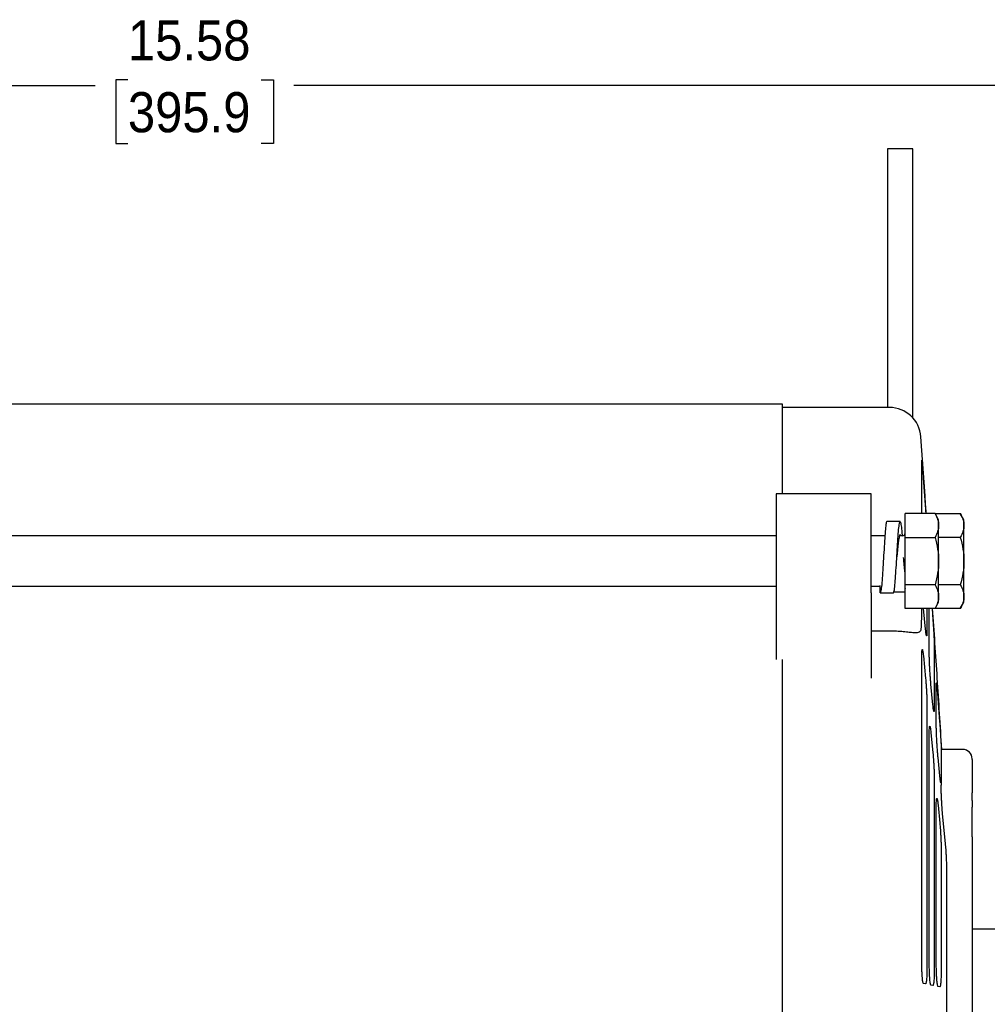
# Model space of a CAD drawing. Header units: inches. Extents: x 0.7 to 44, y 0 to 25.
# Tile 6 of 16: x 14.7 to 20.8, y 18.1 to 24.2. Entities that reach past the tile are written whole.
import ezdxf

# ---------------------------------------------------------------- set-up
doc = ezdxf.new("R2010")
doc.units = ezdxf.units.IN
doc.header["$MEASUREMENT"] = 0
doc.linetypes.add('SLD-Solid', pattern=[0])
doc.layers.add('DIMENSIONS', color=140, linetype='SLD-Solid', lineweight=25)
doc.styles.add('SLDTEXTSTYLE0', font='GOTHIC.TTF', dxfattribs={"width": 0.913})
doc.dimstyles.new('SLDDIMSTYLE0', dxfattribs={"dimtxt": 0.25, "dimasz": 0.3, "dimexe": 0, "dimexo": 0.0625, "dimgap": 0.0625, "dimtad": 0, "dimtih": 1, "dimtoh": 1, "dimrnd": 1e-09, "dimzin": 12, "dimdsep": 46, "dimtxsty": 'SLDTEXTSTYLE0', "dimsah": 1, "dimcen": 0.09, "dimadec": 0, "dimazin": 3, "dimtfac": 1, "dimtofl": 0, "dimtmove": 0, "dimatfit": 3, "dimfxl": 0, "dimfrac": 2, "dimtolj": 1, "dimtzin": 12, "dimarcsym": 0})

# ---------------------------------------------------------------- blocks, each defined once
blk = doc.blocks.new('_D_5')
at = {"layer": 'DIMENSIONS'}
for p, q in [((8.0377, 19.6321), (8.0377, 23.9616)), ((23.6224, 18.5505), (23.6224, 23.9616)), ((15.4144, 23.8734), (15.3382, 23.8734)), ((15.3382, 23.8734), (15.3382, 23.4765)), ((16.2457, 23.8734), (16.3218, 23.8734)), ((16.3218, 23.8734), (16.3218, 23.4765)), ((8.0377, 23.8366), (15.2113, 23.8366)), ((23.6224, 23.8366), (16.4487, 23.8366)), ((15.3382, 23.4765), (15.4144, 23.4765)), ((16.3218, 23.4765), (16.2457, 23.4765))]:
    blk.add_line(p, q, dxfattribs=at)
for points in [[(8.0377, 23.8366), (8.3377, 23.7616), (8.3377, 23.9116)], [(23.6224, 23.8366), (23.3224, 23.9116), (23.3224, 23.7616)]]:
    blk.add_solid(points, dxfattribs=at)
at = {"layer": 'DIMENSIONS', "char_height": 0.25, "attachment_point": 1, "style": 'SLDTEXTSTYLE0'}
for s, insert in [('15.58', (15.4144, 24.2435)), ('395.9', (15.4144, 23.7958))]:
    blk.add_mtext(s, dxfattribs=dict(at, insert=insert))

msp = doc.modelspace()

# ---------------------------------------------------------------- linework, layer by layer
for p, q in [((20.3061, 23.4429), (20.1486, 23.4429)), ((20.1486, 23.4429), (20.1486, 22.5459)), ((20.3061, 22.5459), (20.3061, 23.4429)), ((20.1486, 22.5459), (20.1486, 21.8312)), ((20.3061, 21.7659), (20.3061, 22.5459)), ((19.4944, 21.8509), (9.2582, 21.8509)), ((19.4944, 21.2926), (19.4944, 21.8509)), ((20.1596, 21.8312), (19.4944, 21.8312)), ((20.3817, 21.2807), (20.356, 21.6481)), ((20.3614, 21.1695), (20.3614, 21.4998)), ((20.3709, 21.391), (20.3847, 21.1969)), ((20.0456, 21.2926), (19.455, 21.2926)), ((19.455, 21.2926), (19.455, 20.6761)), ((20.0456, 20.6761), (20.0456, 21.2926)), ((20.444, 21.1695), (20.2582, 21.1695)), ((20.2582, 21.0217), (20.2582, 21.1695)), ((20.4668, 21.1299), (20.444, 21.1695)), ((20.444, 21.1695), (20.6015, 21.1695)), ((20.6243, 21.1299), (20.6015, 21.1695)), ((20.2267, 21.121), (20.144, 21.121)), ((20.4668, 21.0956), (20.4668, 21.1299)), ((20.6243, 21.0956), (20.6243, 21.1299)), ((20.4668, 20.874), (20.4668, 21.0956)), ((20.6243, 20.874), (20.6243, 21.0956)), ((19.455, 21.0315), (9.2582, 21.0315)), ((20.1319, 21.0315), (20.0456, 21.0315)), ((20.2424, 21.0315), (20.227, 21.0315)), ((20.2582, 20.7262), (20.2582, 21.0217)), ((20.2582, 21.0217), (20.444, 21.0217)), ((20.6015, 21.0217), (20.4668, 21.0217)), ((20.4668, 20.6524), (20.4668, 20.874)), ((20.6243, 20.6524), (20.6243, 20.874)), ((9.2582, 20.7165), (19.455, 20.7165)), ((19.455, 20.6761), (19.455, 20.2596)), ((20.0456, 20.7165), (20.1027, 20.7165)), ((20.0456, 20.6761), (20.0456, 20.144)), ((20.1027, 20.6761), (20.1027, 20.7209)), ((20.1027, 20.6761), (20.1854, 20.6761)), ((20.2582, 20.68), (20.1829, 20.68)), ((20.2579, 20.7036), (20.2582, 20.7007)), ((20.2582, 20.5785), (20.2582, 20.7262)), ((20.444, 20.7262), (20.2582, 20.7262)), ((20.6015, 20.7262), (20.4668, 20.7262)), ((20.444, 20.5785), (20.4668, 20.6181)), ((20.4668, 20.6181), (20.4668, 20.6524)), ((20.6015, 20.5785), (20.6243, 20.6181)), ((20.6243, 20.6181), (20.6243, 20.6524)), ((20.444, 20.5785), (20.2582, 20.5785)), ((20.3853, 20.4486), (20.3727, 20.5785)), ((20.3941, 20.5785), (20.3941, 20.4365)), ((20.4079, 20.3142), (20.4079, 20.5785)), ((20.4258, 20.5785), (20.4309, 20.5076)), ((20.6015, 20.5785), (20.444, 20.5785)), ((20.1596, 20.4378), (20.0456, 20.4378)), ((20.4398, 20.3498), (20.4398, 19.9642)), ((19.4944, 15.7803), (19.4944, 20.2596)), ((20.3614, 18.3916), (20.3614, 20.2734)), ((20.3715, 20.2825), (20.3853, 20.1422)), ((20.431, 19.979), (20.4185, 20.1072)), ((20.4517, 19.8663), (20.4517, 20.1034)), ((20.4618, 20.0203), (20.4728, 19.8719)), ((20.3941, 19.9607), (20.3941, 18.3589)), ((20.4079, 18.3897), (20.4079, 19.7928)), ((20.4185, 19.8049), (20.431, 19.6782)), ((20.6165, 19.7004), (20.4822, 19.7004)), ((20.4826, 19.6998), (20.483, 19.699)), ((20.474, 19.5357), (20.4629, 19.6504)), ((20.4822, 19.6907), (20.4822, 19.4989)), ((20.6755, 19.6365), (20.6755, 19.6389)), ((20.4398, 19.4944), (20.4398, 18.349)), ((20.4822, 19.4989), (20.4822, 19.4769)), ((20.4517, 18.3899), (20.4517, 19.3368)), ((20.4629, 19.3535), (20.474, 19.2402)), ((20.6755, 19.1558), (20.6755, 19.3408)), ((20.5094, 19.1144), (20.4913, 19.2994)), ((20.4827, 19.0564), (20.4827, 18.337)), ((20.518, 17.0544), (20.518, 18.9474)), ((20.8724, 18.5793), (20.6755, 18.5793)), ((20.3853, 18.2392), (20.3715, 18.2422)), ((20.431, 18.2296), (20.4185, 18.2322)), ((20.474, 18.2204), (20.4629, 18.2228))]:
    msp.add_line(p, q)
for centre, radius, start, end in [((20.1596, 21.6344), 0.1969, 4, 90), ((20.2424, 21.0472), 0.0157, 270, 0), ((20.6165, 19.6414), 0.0591, 0, 90)]:
    msp.add_arc(centre, radius, start, end)
for points, knots in [([(20.3614, 21.4998), (20.3614, 21.5016), (20.3615, 21.5025), (20.3617, 21.5025), (20.3619, 21.5016), (20.3623, 21.498), (20.3626, 21.4954), (20.3633, 21.4884), (20.3637, 21.484), (20.3646, 21.474), (20.3651, 21.4682), (20.3661, 21.4553), (20.3666, 21.4483), (20.3678, 21.4333), (20.3684, 21.4252), (20.3696, 21.4085), (20.3702, 21.3999), (20.3709, 21.391)], [0, 0, 0, 0, 0.125, 0.125, 0.25, 0.25, 0.375, 0.375, 0.5, 0.5, 0.625, 0.625, 0.75, 0.75, 0.875, 0.875, 1, 1, 1, 1]), ([(20.3894, 21.1695), (20.3888, 21.178), (20.3865, 21.2111), (20.3839, 21.2488), (20.382, 21.276), (20.3818, 21.2799), (20.3817, 21.2807)], [0, 0, 0, 0, 0.188662, 0.728652, 0.946077, 1, 1, 1, 1]), ([(20.3847, 21.1969), (20.3852, 21.189), (20.3859, 21.1798), (20.3865, 21.1707), (20.3866, 21.1695)], [0, 0, 0, 0, 0.858268, 1, 1, 1, 1]), ([(20.144, 21.1186), (20.1436, 21.1193), (20.1418, 21.1228), (20.1386, 21.1038), (20.1338, 21.0626), (20.1295, 21.001), (20.1253, 20.9282), (20.1205, 20.852), (20.1162, 20.781), (20.1119, 20.7237), (20.1071, 20.684), (20.1042, 20.6788), (20.1027, 20.6761)], [0, 0, 0, 0, 0.027918, 0.135473, 0.243024, 0.350643, 0.458199, 0.56575, 0.673369, 0.780926, 0.888477, 1, 1, 1, 1]), ([(20.1854, 20.6761), (20.1868, 20.6786), (20.1896, 20.6835), (20.1944, 20.7219), (20.1987, 20.7786), (20.203, 20.8493), (20.2078, 20.9253), (20.212, 20.9985), (20.2163, 21.0603), (20.2211, 21.1038), (20.2254, 21.124), (20.2296, 21.1191), (20.2344, 21.0878), (20.2373, 21.0556), (20.2389, 21.0325), (20.2389, 21.0315)], [0, 0, 0, 0, 0.082981, 0.165977, 0.249028, 0.332028, 0.415025, 0.498076, 0.581076, 0.664073, 0.747124, 0.830125, 0.913123, 0.996174, 1, 1, 1, 1]), ([(20.2308, 21.03), (20.2305, 21.0316), (20.2285, 21.0398), (20.2254, 21.0395), (20.2211, 21.0277), (20.2163, 21), (20.212, 20.9611), (20.2087, 20.9254), (20.2067, 20.9048), (20.2062, 20.8999)], [0, 0, 0, 0, 0.041932, 0.222428, 0.402648, 0.582856, 0.763352, 0.943572, 1, 1, 1, 1]), ([(20.2582, 20.7973), (20.2576, 20.8009), (20.2555, 20.8142), (20.2521, 20.8486), (20.2493, 20.8799), (20.2477, 20.8955), (20.2477, 20.8955)], [0, 0, 0, 0, 0.1548, 0.577187, 0.998925, 1, 1, 1, 1]), ([(20.3593, 20.5785), (20.3594, 20.5489), (20.3595, 20.4931), (20.3571, 20.4646), (20.356, 20.4512)], [0, 0, 0, 0, 0.530984, 1, 1, 1, 1]), ([(20.4866, 19.7004), (20.4772, 19.8486), (20.4586, 20.1428), (20.4391, 20.4339), (20.4294, 20.5785)], [0, 0, 0, 0, 0.503554, 1, 1, 1, 1]), ([(20.4309, 20.5076), (20.4314, 20.4992), (20.432, 20.4908), (20.4332, 20.4739), (20.4337, 20.4655), (20.4348, 20.4488), (20.4353, 20.4407), (20.4363, 20.425), (20.4367, 20.4173), (20.4376, 20.4029), (20.4379, 20.3962), (20.4386, 20.3836), (20.4389, 20.3778), (20.4393, 20.3675), (20.4395, 20.363), (20.4397, 20.3554), (20.4398, 20.3522), (20.4398, 20.3498)], [0, 0, 0, 0, 0.125, 0.125, 0.25, 0.25, 0.375, 0.375, 0.5, 0.5, 0.625, 0.625, 0.75, 0.75, 0.875, 0.875, 1, 1, 1, 1]), ([(20.356, 20.4512), (20.355, 20.4416), (20.3522, 20.4348), (20.342, 20.4288), (20.3376, 20.4275), (20.3292, 20.4266), (20.3261, 20.4265), (20.3192, 20.4264), (20.3154, 20.4266), (20.303, 20.4273), (20.2935, 20.4283), (20.2718, 20.4307), (20.2595, 20.4321), (20.2333, 20.4346), (20.2193, 20.4357), (20.1899, 20.4373), (20.1749, 20.4378), (20.1596, 20.4378)], [0, 0, 0, 0, 0.25, 0.25, 0.375, 0.375, 0.4375, 0.4375, 0.5, 0.5, 0.625, 0.625, 0.75, 0.75, 0.875, 0.875, 1, 1, 1, 1]), ([(20.3941, 20.4365), (20.3941, 20.4313), (20.394, 20.4268), (20.3938, 20.4191), (20.3936, 20.4159), (20.3932, 20.411), (20.3929, 20.4093), (20.3923, 20.4074), (20.3919, 20.4071), (20.3911, 20.4083), (20.3907, 20.4096), (20.3897, 20.4136), (20.3892, 20.4165), (20.3882, 20.4234), (20.3876, 20.4275), (20.3865, 20.4371), (20.3859, 20.4426), (20.3853, 20.4486)], [0, 0, 0, 0, 0.125, 0.125, 0.25, 0.25, 0.375, 0.375, 0.5, 0.5, 0.625, 0.625, 0.75, 0.75, 0.875, 0.875, 1, 1, 1, 1]), ([(20.3614, 20.2734), (20.3614, 20.2807), (20.3615, 20.2872), (20.3617, 20.2988), (20.3619, 20.3039), (20.3624, 20.3123), (20.3627, 20.3155), (20.3635, 20.3202), (20.3639, 20.3216), (20.3649, 20.3225), (20.3654, 20.3219), (20.3665, 20.3189), (20.3671, 20.3164), (20.3683, 20.3097), (20.3689, 20.3053), (20.3702, 20.2951), (20.3709, 20.2892), (20.3715, 20.2825)], [0, 0, 0, 0, 0.125, 0.125, 0.25, 0.25, 0.375, 0.375, 0.5, 0.5, 0.625, 0.625, 0.75, 0.75, 0.875, 0.875, 1, 1, 1, 1]), ([(20.4185, 20.1072), (20.4179, 20.1143), (20.4172, 20.122), (20.4158, 20.1384), (20.4151, 20.1474), (20.4139, 20.1657), (20.4133, 20.1752), (20.4121, 20.1946), (20.4115, 20.2045), (20.4106, 20.2239), (20.4101, 20.2336), (20.4093, 20.2524), (20.409, 20.2614), (20.4085, 20.2786), (20.4083, 20.2868), (20.408, 20.3015), (20.4079, 20.3082), (20.4079, 20.3142)], [0, 0, 0, 0, 0.125, 0.125, 0.25, 0.25, 0.375, 0.375, 0.5, 0.5, 0.625, 0.625, 0.75, 0.75, 0.875, 0.875, 1, 1, 1, 1]), ([(20.3853, 20.1422), (20.3859, 20.1363), (20.3865, 20.1299), (20.3876, 20.1163), (20.3882, 20.109), (20.3892, 20.0938), (20.3897, 20.0859), (20.3907, 20.0699), (20.3911, 20.0616), (20.3919, 20.0449), (20.3923, 20.0365), (20.3929, 20.0201), (20.3932, 20.012), (20.3936, 19.9962), (20.3938, 19.9885), (20.394, 19.974), (20.3941, 19.9672), (20.3941, 19.9607)], [0, 0, 0, 0, 0.125, 0.125, 0.25, 0.25, 0.375, 0.375, 0.5, 0.5, 0.625, 0.625, 0.75, 0.75, 0.875, 0.875, 1, 1, 1, 1]), ([(20.4517, 20.1034), (20.4517, 20.1071), (20.4518, 20.1099), (20.452, 20.1136), (20.4522, 20.1145), (20.4527, 20.1143), (20.453, 20.1132), (20.4537, 20.1092), (20.4542, 20.1061), (20.4551, 20.0984), (20.4556, 20.0937), (20.4567, 20.0825), (20.4573, 20.0762), (20.4585, 20.0622), (20.4591, 20.0545), (20.4605, 20.038), (20.4611, 20.0294), (20.4618, 20.0203)], [0, 0, 0, 0, 0.125, 0.125, 0.25, 0.25, 0.375, 0.375, 0.5, 0.5, 0.625, 0.625, 0.75, 0.75, 0.875, 0.875, 1, 1, 1, 1]), ([(20.4398, 19.9642), (20.4398, 19.9592), (20.4397, 19.9548), (20.4395, 19.9474), (20.4393, 19.9443), (20.4389, 19.9397), (20.4386, 19.9381), (20.438, 19.9365), (20.4376, 19.9364), (20.4368, 19.9377), (20.4364, 19.9391), (20.4354, 19.9434), (20.4349, 19.9464), (20.4339, 19.9535), (20.4333, 19.9577), (20.4322, 19.9674), (20.4316, 19.9729), (20.431, 19.979)], [0, 0, 0, 0, 0.125, 0.125, 0.25, 0.25, 0.375, 0.375, 0.5, 0.5, 0.625, 0.625, 0.75, 0.75, 0.875, 0.875, 1, 1, 1, 1]), ([(20.4079, 19.7928), (20.4079, 19.8006), (20.408, 19.8076), (20.4083, 19.82), (20.4085, 19.8255), (20.409, 19.8346), (20.4093, 19.8382), (20.4101, 19.8434), (20.4106, 19.845), (20.4115, 19.8461), (20.4121, 19.8456), (20.4133, 19.8426), (20.4139, 19.8401), (20.4152, 19.8331), (20.4158, 19.8286), (20.4172, 19.818), (20.4179, 19.8119), (20.4185, 19.8049)], [0, 0, 0, 0, 0.125, 0.125, 0.25, 0.25, 0.375, 0.375, 0.5, 0.5, 0.625, 0.625, 0.75, 0.75, 0.875, 0.875, 1, 1, 1, 1]), ([(20.4629, 19.6504), (20.4622, 19.6578), (20.4615, 19.6659), (20.4601, 19.6833), (20.4593, 19.6927), (20.458, 19.712), (20.4573, 19.722), (20.4561, 19.7424), (20.4555, 19.7528), (20.4545, 19.7731), (20.454, 19.7834), (20.4532, 19.8029), (20.4528, 19.8123), (20.4523, 19.8301), (20.4521, 19.8385), (20.4518, 19.8535), (20.4517, 19.8604), (20.4517, 19.8663)], [0, 0, 0, 0, 0.125, 0.125, 0.25, 0.25, 0.375, 0.375, 0.5, 0.5, 0.625, 0.625, 0.75, 0.75, 0.875, 0.875, 1, 1, 1, 1]), ([(20.4728, 19.8719), (20.474, 19.8562), (20.4751, 19.8401), (20.4773, 19.8067), (20.4784, 19.7905), (20.4802, 19.7591), (20.4809, 19.7447), (20.482, 19.719), (20.4824, 19.7083), (20.4826, 19.6998)], [0, 0, 0, 0, 0.25, 0.25, 0.5, 0.5, 0.75, 0.75, 1, 1, 1, 1]), ([(20.431, 19.6782), (20.4316, 19.6722), (20.4322, 19.6658), (20.4333, 19.6521), (20.4338, 19.6447), (20.4349, 19.6294), (20.4354, 19.6215), (20.4364, 19.6053), (20.4368, 19.597), (20.4376, 19.5802), (20.438, 19.5717), (20.4386, 19.5551), (20.4389, 19.5469), (20.4393, 19.5308), (20.4395, 19.523), (20.4397, 19.5081), (20.4398, 19.5011), (20.4398, 19.4944)], [0, 0, 0, 0, 0.125, 0.125, 0.25, 0.25, 0.375, 0.375, 0.5, 0.5, 0.625, 0.625, 0.75, 0.75, 0.875, 0.875, 1, 1, 1, 1]), ([(20.4822, 19.4989), (20.4819, 19.4948), (20.4815, 19.4927), (20.4807, 19.4921), (20.4804, 19.4923), (20.4798, 19.4938), (20.4795, 19.4949), (20.4784, 19.4998), (20.4776, 19.5048), (20.4759, 19.518), (20.475, 19.5262), (20.474, 19.5357)], [0, 0, 0, 0, 0.25, 0.25, 0.375, 0.375, 0.5, 0.5, 0.75, 0.75, 1, 1, 1, 1]), ([(20.4913, 19.2994), (20.4908, 19.3054), (20.4902, 19.312), (20.489, 19.3262), (20.4884, 19.3338), (20.4873, 19.3496), (20.4868, 19.3577), (20.4858, 19.3744), (20.4853, 19.3829), (20.4845, 19.3996), (20.4841, 19.4079), (20.4834, 19.4241), (20.4832, 19.4318), (20.4827, 19.4465), (20.4825, 19.4535), (20.4823, 19.4662), (20.4822, 19.4719), (20.4822, 19.4769)], [0, 0, 0, 0, 0.125, 0.125, 0.25, 0.25, 0.375, 0.375, 0.5, 0.5, 0.625, 0.625, 0.75, 0.75, 0.875, 0.875, 1, 1, 1, 1]), ([(20.4517, 19.3368), (20.4517, 19.3452), (20.4518, 19.3528), (20.4521, 19.3664), (20.4523, 19.3725), (20.4528, 19.3825), (20.4532, 19.3865), (20.454, 19.3924), (20.4545, 19.3943), (20.4555, 19.3959), (20.4561, 19.3956), (20.4573, 19.3927), (20.458, 19.3902), (20.4593, 19.3831), (20.4601, 19.3784), (20.4615, 19.3674), (20.4622, 19.3609), (20.4629, 19.3535)], [0, 0, 0, 0, 0.125, 0.125, 0.25, 0.25, 0.375, 0.375, 0.5, 0.5, 0.625, 0.625, 0.75, 0.75, 0.875, 0.875, 1, 1, 1, 1]), ([(20.6755, 19.3827), (20.6755, 19.3842), (20.6755, 19.3872), (20.6755, 19.3917), (20.6755, 19.3969), (20.6755, 19.4027), (20.6755, 19.409), (20.6755, 19.4149), (20.6755, 19.4203), (20.6755, 19.4253), (20.6755, 19.4281), (20.6755, 19.4296)], [0, 0, 0, 0, 0.083304, 0.166614, 0.249937, 0.374997, 0.500035, 0.625801, 0.749918, 0.874971, 1, 1, 1, 1]), ([(20.474, 19.2402), (20.4752, 19.2283), (20.4763, 19.2146), (20.4779, 19.1917), (20.4784, 19.1839), (20.4793, 19.1678), (20.4798, 19.1596), (20.4806, 19.1428), (20.4809, 19.1345), (20.4816, 19.1179), (20.4818, 19.1096), (20.4823, 19.0934), (20.4824, 19.0856), (20.4826, 19.0705), (20.4827, 19.0633), (20.4827, 19.0564)], [0, 0, 0, 0, 0.25, 0.25, 0.375, 0.375, 0.5, 0.5, 0.625, 0.625, 0.75, 0.75, 0.875, 0.875, 1, 1, 1, 1]), ([(20.6755, 19.1558), (20.6755, 19.1223), (20.6755, 19.077), (20.6755, 18.9831), (20.6755, 18.9382), (20.6755, 18.9052)], [0, 0, 0, 0, 0.5, 0.5, 1, 1, 1, 1]), ([(20.518, 18.9474), (20.518, 18.9528), (20.518, 18.9588), (20.5177, 18.9715), (20.5176, 18.9784), (20.5171, 18.9926), (20.5168, 18.9999), (20.5162, 19.0151), (20.5158, 19.0229), (20.515, 19.0384), (20.5146, 19.0461), (20.5136, 19.0612), (20.5131, 19.0687), (20.5121, 19.083), (20.5116, 19.0898), (20.5105, 19.1027), (20.51, 19.1088), (20.5094, 19.1144)], [0, 0, 0, 0, 0.125, 0.125, 0.25, 0.25, 0.375, 0.375, 0.5, 0.5, 0.625, 0.625, 0.75, 0.75, 0.875, 0.875, 1, 1, 1, 1]), ([(20.3715, 18.2422), (20.3709, 18.2423), (20.3702, 18.2434), (20.3689, 18.2475), (20.3683, 18.2506), (20.3671, 18.2583), (20.3665, 18.2631), (20.3654, 18.2742), (20.3649, 18.2806), (20.3639, 18.2945), (20.3635, 18.3022), (20.3627, 18.3185), (20.3624, 18.327), (20.3619, 18.3448), (20.3617, 18.3541), (20.3615, 18.3728), (20.3614, 18.3823), (20.3614, 18.3916)], [0, 0, 0, 0, 0.125, 0.125, 0.25, 0.25, 0.375, 0.375, 0.5, 0.5, 0.625, 0.625, 0.75, 0.75, 0.875, 0.875, 1, 1, 1, 1]), ([(20.3941, 18.3589), (20.3941, 18.3506), (20.394, 18.3425), (20.3938, 18.3267), (20.3936, 18.319), (20.3932, 18.3042), (20.3929, 18.2973), (20.3923, 18.2843), (20.3919, 18.2782), (20.3911, 18.2673), (20.3907, 18.2625), (20.3897, 18.254), (20.3892, 18.2504), (20.3882, 18.2447), (20.3876, 18.2426), (20.3865, 18.2398), (20.3859, 18.2391), (20.3853, 18.2392)], [0, 0, 0, 0, 0.125, 0.125, 0.25, 0.25, 0.375, 0.375, 0.5, 0.5, 0.625, 0.625, 0.75, 0.75, 0.875, 0.875, 1, 1, 1, 1]), ([(20.4185, 18.2322), (20.4179, 18.2323), (20.4172, 18.2335), (20.4158, 18.2379), (20.4151, 18.2411), (20.4139, 18.2494), (20.4133, 18.2544), (20.4121, 18.2663), (20.4115, 18.273), (20.4106, 18.2878), (20.4101, 18.2959), (20.4093, 18.3131), (20.409, 18.3221), (20.4085, 18.3409), (20.4083, 18.3507), (20.408, 18.3701), (20.4079, 18.3799), (20.4079, 18.3897)], [0, 0, 0, 0, 0.125, 0.125, 0.25, 0.25, 0.375, 0.375, 0.5, 0.5, 0.625, 0.625, 0.75, 0.75, 0.875, 0.875, 1, 1, 1, 1]), ([(20.4398, 18.349), (20.4398, 18.3406), (20.4397, 18.3324), (20.4395, 18.3166), (20.4393, 18.3089), (20.4389, 18.2941), (20.4386, 18.2872), (20.438, 18.2743), (20.4376, 18.2683), (20.4368, 18.2574), (20.4364, 18.2526), (20.4354, 18.2442), (20.4349, 18.2406), (20.4339, 18.2349), (20.4333, 18.2328), (20.4322, 18.2301), (20.4316, 18.2294), (20.431, 18.2296)], [0, 0, 0, 0, 0.125, 0.125, 0.25, 0.25, 0.375, 0.375, 0.5, 0.5, 0.625, 0.625, 0.75, 0.75, 0.875, 0.875, 1, 1, 1, 1]), ([(20.4629, 18.2228), (20.4622, 18.2229), (20.4615, 18.2242), (20.4601, 18.2289), (20.4593, 18.2323), (20.458, 18.2412), (20.4573, 18.2466), (20.4561, 18.2593), (20.4555, 18.2665), (20.4545, 18.2822), (20.454, 18.2909), (20.4532, 18.3092), (20.4528, 18.3187), (20.4523, 18.3386), (20.4521, 18.3489), (20.4518, 18.3694), (20.4517, 18.3797), (20.4517, 18.3899)], [0, 0, 0, 0, 0.125, 0.125, 0.25, 0.25, 0.375, 0.375, 0.5, 0.5, 0.625, 0.625, 0.75, 0.75, 0.875, 0.875, 1, 1, 1, 1]), ([(20.4827, 18.337), (20.4827, 18.3204), (20.4825, 18.3048), (20.4818, 18.2831), (20.4816, 18.2764), (20.4809, 18.2638), (20.4806, 18.2579), (20.4798, 18.2473), (20.4793, 18.2427), (20.4784, 18.2346), (20.4779, 18.2311), (20.4769, 18.2256), (20.4763, 18.2236), (20.4752, 18.2209), (20.4746, 18.2203), (20.474, 18.2204)], [0, 0, 0, 0, 0.25, 0.25, 0.375, 0.375, 0.5, 0.5, 0.625, 0.625, 0.75, 0.75, 0.875, 0.875, 1, 1, 1, 1])]:
    msp.add_open_spline(points, degree=3, knots=knots)
for points in [[(20.444, 21.1695), (20.4579, 21.1453), (20.4668, 21.1208), (20.4668, 21.0956)], [(20.6015, 21.1695), (20.6154, 21.1453), (20.6243, 21.1208), (20.6243, 21.0956)], [(20.4668, 21.0956), (20.4668, 21.0704), (20.4579, 21.0459), (20.444, 21.0217)], [(20.6243, 21.0956), (20.6243, 21.0704), (20.6154, 21.0459), (20.6015, 21.0217)], [(20.444, 21.0217), (20.4579, 20.9734), (20.4668, 20.9244), (20.4668, 20.874)], [(20.6015, 21.0217), (20.6154, 20.9734), (20.6243, 20.9244), (20.6243, 20.874)], [(20.4668, 20.874), (20.4668, 20.8235), (20.4579, 20.7745), (20.444, 20.7262)], [(20.6243, 20.874), (20.6243, 20.8235), (20.6154, 20.7745), (20.6015, 20.7262)], [(20.444, 20.7262), (20.4579, 20.7021), (20.4668, 20.6776), (20.4668, 20.6524)], [(20.6015, 20.7262), (20.6154, 20.7021), (20.6243, 20.6776), (20.6243, 20.6524)], [(20.4668, 20.6524), (20.4668, 20.6271), (20.4579, 20.6026), (20.444, 20.5785)], [(20.6243, 20.6524), (20.6243, 20.6271), (20.6154, 20.6026), (20.6015, 20.5785)], [(20.4826, 19.6998), (20.4824, 19.6985), (20.4822, 19.6955), (20.4822, 19.6907)], [(20.6755, 19.6365), (20.6755, 19.5816), (20.6755, 19.5121), (20.6755, 19.4296)], [(20.6755, 19.3827), (20.6755, 19.367), (20.6755, 19.352), (20.6755, 19.3408)], [(20.6755, 18.9052), (20.6755, 18.6674), (20.6755, 18.3431), (20.6755, 18.0038)]]:
    msp.add_open_spline(points, degree=3)

# ---------------------------------------------------------------- dimensions: what is measured, and where the dimension line sits
at = {"layer": 'DIMENSIONS'}
dim = msp.add_linear_dim(base=(8.0377, 23.8366), p1=(23.6224, 18.5005), p2=(8.0377, 19.5821), dimstyle='SLDDIMSTYLE0', dxfattribs=at)
dim.commit()
dim.dimension.update_dxf_attribs({"geometry": '_D_5', "text_midpoint": (15.83, 23.8366), "dimtype": 160})

doc.saveas('drawing.dxf')
